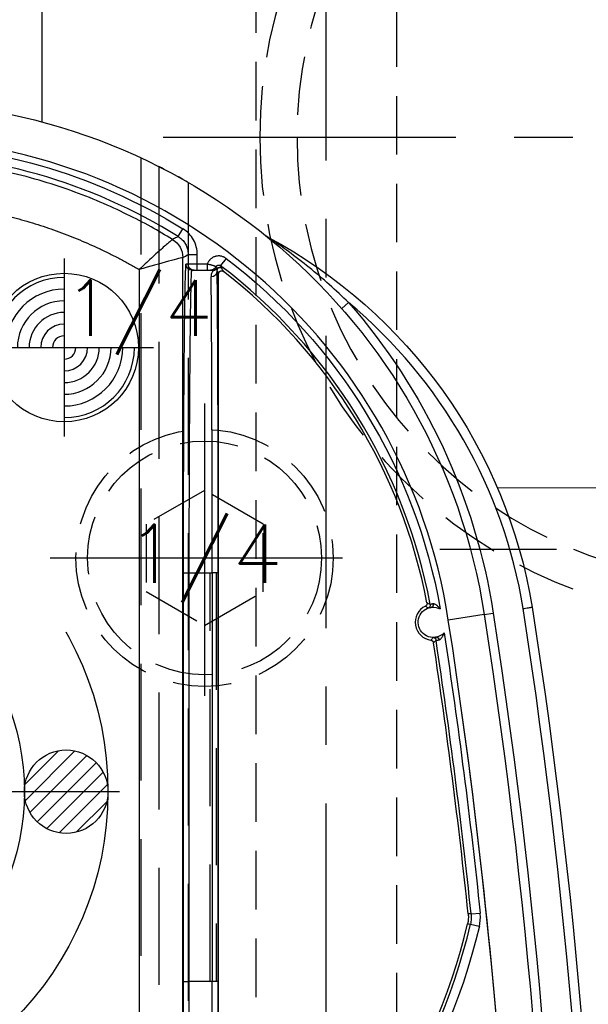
# Model space of a CAD drawing. Extents: x 2651 to 7771, y -1163 to 1075.
# Tile 136 of 256: x 4121 to 4145, y 311 to 353. Entities that reach past the tile are written whole.
import ezdxf
from ezdxf.enums import TextEntityAlignment as Align

# ---------------------------------------------------------------- set-up
doc = ezdxf.new("R2010")
doc.units = 0
doc.header["$LTSCALE"] = 10
for name, pattern in [('CENTER', [2, 1.25, -0.25, 0.25, -0.25]), ('CNSCEN', [17, 15, -1, 0, -1]), ('CNSHID', [4, 3, -1]), ('DASHED', [0.75, 0.5, -0.25]), ('HIDDEN', [0.375, 0.25, -0.125])]:
    doc.linetypes.add(name, pattern=pattern)
doc.layers.get('0').update_dxf_attribs({"linetype": 'CONTINUOUS'})
doc.layers.get('Defpoints').update_dxf_attribs({"linetype": 'CONTINUOUS'})
for name, color, linetype in [('1', 7, 'CONTINUOUS'), ('111', 7, 'CONTINUOUS'), ('9', 3, 'CONTINUOUS'), ('CEN', 1, 'CENTER'), ('COOL', 150, 'HIDDEN'), ('DIM', 3, 'CONTINUOUS'), ('HIDDEN', 6, 'HIDDEN'), ('PART', 7, 'CONTINUOUS'), ('PIN', 3, 'CONTINUOUS'), ('TEXT', 4, 'CONTINUOUS'), ('WL1-HL', 4, 'CNSHID'), ('WOR1-CL', 1, 'CNSCEN'), ('WOR1-DL', 7, 'CONTINUOUS')]:
    doc.layers.add(name, color=color, linetype=linetype)
doc.styles.add('china', font='txt')
doc.styles.get("Standard").update_dxf_attribs({"font": 'romans.shx'})
doc.dimstyles.new('MM& INCH5', dxfattribs={"dimtxt": 5, "dimasz": 2.5, "dimexe": 1, "dimexo": 0.5, "dimtad": 0, "dimrnd": 1.38778e-17, "dimzin": 9, "dimdsep": 46, "dimtxsty": 'Standard', "dimblk": 'CLOSED', "dimcen": 0, "dimclrd": 3, "dimclre": 3, "dimclrt": 3, "dimazin": 2, "dimtfac": 0.75, "dimtofl": 0, "dimtmove": 0, "dimatfit": 3, "dimfxl": 0, "dimtolj": 1, "dimarcsym": 0})
doc.dimstyles.new('T5', dxfattribs={"dimtxt": 5, "dimasz": 4, "dimexe": 1.5, "dimexo": 1, "dimgap": 1.5, "dimtad": 0, "dimrnd": 1.38778e-17, "dimzin": 9, "dimdsep": 46, "dimtxsty": 'Standard', "dimblk": 'CLOSED', "dimcen": 0, "dimclrd": 3, "dimclre": 3, "dimclrt": 3, "dimazin": 2, "dimtfac": 0.75, "dimtofl": 0, "dimtmove": 0, "dimatfit": 3, "dimfxl": 0, "dimtolj": 1, "dimarcsym": 0})

# ---------------------------------------------------------------- blocks, each defined once
blk = doc.blocks.new('DSD')
at = {"layer": '1', "color": 6, "linetype": 'DASHED'}
for p, q in [((499.908, 528.968), (499.908, 578.104)), ((500.665, 577.737), (500.665, 520.364)), ((501.927, 577.054), (501.927, 528.968)), ((501.705, 542.875), (501.705, 560.35)), ((501.705, 560.35), (501.71, 560.35)), ((502.862, 542.875), (502.862, 560.35)), ((503.121, 560.35), (503.121, 542.875)), ((501.705, 542.875), (501.71, 542.875))]:
    blk.add_line(p, q, dxfattribs=at)
at = {"layer": '1', "color": 252, "linetype": 'Continuous'}
for p, q in [((501.496, 574.742), (501.701, 575.072)), ((501.692, 529.457), (501.692, 573.842)), ((501.923, 573.972), (501.923, 573.563)), ((501.923, 573.972), (502.312, 573.972)), ((502.312, 573.563), (502.312, 573.972)), ((503.542, 573.806), (503.307, 573.496)), ((499.831, 573.329), (499.831, 529.985)), ((501.923, 573.563), (501.825, 573.563)), ((502.312, 573.563), (501.923, 573.563)), ((502.739, 573.563), (502.312, 573.563)), ((502.312, 573.304), (502.312, 573.563)), ((502.739, 573.563), (502.739, 573.304)), ((502.997, 573.304), (502.997, 573.304)), ((508.486, 571.66), (508.779, 571.916)), ((501.71, 560.35), (501.71, 542.875)), ((501.71, 560.35), (501.969, 560.35)), ((501.969, 560.35), (502.947, 560.35)), ((501.969, 542.875), (501.969, 560.35)), ((502.947, 560.35), (502.947, 542.875)), ((503.206, 560.35), (502.947, 560.35)), ((503.206, 542.875), (503.206, 560.35)), ((514.577, 558.576), (513.04, 558.338)), ((514.577, 558.576), (514.961, 558.635)), ((514.015, 545.765), (514.402, 545.806)), ((513.988, 545.333), (514.366, 545.244)), ((501.71, 542.875), (501.969, 542.875)), ((502.947, 542.875), (501.969, 542.875)), ((503.206, 542.875), (502.947, 542.875))]:
    blk.add_line(p, q, dxfattribs=at)
at = {"layer": '1', "color": 7, "linetype": 'Continuous'}
for p, q in [((502.084, 573.304), (502.182, 573.304)), ((502.182, 573.304), (502.312, 573.304)), ((502.312, 573.304), (502.739, 573.304)), ((503.184, 573.383), (503.184, 573.383)), ((503.222, 529.912), (503.222, 573.144))]:
    blk.add_line(p, q, dxfattribs=at)
at = {"layer": '1', "color": 7, "linetype": 'Continuous', "extrusion": (0, 0, -1)}
for centre, radius, start, end in [((-488.973, 554.617), 25.908, 90, 171.2121), ((-505.511, 575.062), 0.389, 298.2789, 308.9697), ((-494.894, 555.327), 22.022, 118.2789, 170.6823), ((-512.4, 558.239), 0.648, 83.582, 117.2699), ((-258.538, 518.994), 261.153, 171.21206, 188.78794), ((-512.4, 558.239), 0.648, 257.9913, 83.582), ((-258.538, 518.994), 259.08, 171.21206, 188.78794), ((-512.4, 558.239), 0.648, 224.5869, 257.9913)]:
    blk.add_arc(centre, radius, start, end, dxfattribs=at)
at = {"layer": '1', "color": 110, "linetype": 'Continuous'}
for centre, radius, start, end in [((488.973, 554.617), 24.354, 8.7879, 90), ((258.538, 518.994), 257.526, 0, 8.78794)]:
    blk.add_arc(centre, radius, start, end, dxfattribs=at)
at = {"layer": '1', "color": 252, "linetype": 'Continuous'}
for centre, radius, start, end in [((488.973, 554.617), 24.354, 8.7879, 90), ((488.973, 554.617), 23.702, 58.1066, 90), ((488.973, 554.617), 23.704, 10.6489, 52.7905), ((494.894, 555.327), 21.633, 9.3224, 50.071), ((258.538, 518.994), 260.764, 351.21206, 8.78754), ((258.538, 518.994), 257.526, 351.21206, 8.78794), ((258.538, 518.994), 256.876, 5.98213, 8.61664), ((487.959, 551.472), 26.743, 305.0137, 346.7286)]:
    blk.add_arc(centre, radius, start, end, dxfattribs=at)
at = {"layer": '1', "color": 252, "linetype": 'Continuous', "extrusion": (0, 0, -1)}
for centre, radius, start, end in [((-488.973, 554.617), 24.091, 90, 121.8934), ((-488.973, 554.617), 24.093, 127.2095, 169.9667), ((-488.973, 554.617), 26.297, 138.866, 171.2121), ((-258.538, 518.994), 259.469, 171.21206, 188.78794), ((-258.538, 518.994), 257.265, 171.32783, 174.01787), ((-487.959, 551.472), 27.132, 193.2714, 234.9863)]:
    blk.add_arc(centre, radius, start, end, dxfattribs=at)
at = {"layer": '1', "color": 7, "linetype": 'Continuous'}
for centre, radius, start, end in [((488.973, 554.617), 23.581, 10.8903, 52.1843), ((512.4, 558.239), 0.772, 116.1921, 262.3356), ((258.538, 518.994), 256.753, 5.9868, 8.59488), ((487.959, 551.472), 26.62, 305.5251, 346.6816)]:
    blk.add_arc(centre, radius, start, end, dxfattribs=at)
at = {"layer": '1', "color": 252, "linetype": 'Continuous', "extrusion": (0, 0, -1)}
for centre, major_axis, ratio, start_param, end_param in [((500.785, 573.842), (-0.443, 0.791), 0.99995, 1.060893, 2.0807), ((500.785, 573.842), (-0.118, -0.899), 0.999771, 3.562012, 4.581812), ((502.084, 573.563), (0, 0.259), 0.999962, 3.141593, 4.712389), ((502.182, 573.563), (0, -0.259), 0.999962, 0, 1.570796), ((502.879, 573.563), (0, 0.259), 0.999963, 2.022596, 3.141593), ((502.902, 573.269), (0.259, 0.005), 0.977776, 0.020814, 1.590695), ((502.984, 573.563), (0, 0.259), 0.999925, 2.300524, 3.141593), ((502.991, 573.547), (0.218, -0.14), 0.998355, 0.160221, 1.001184), ((502.997, 573.563), (0, 0.259), 0.999931, 2.334397, 3.141593), ((502.997, 573.563), (0.005, 0.259), 0.999933, 2.31657, 3.123682), ((503.273, 573.304), (0.116, 0.057), 0.999951, 4.330161, 5.824379), ((503.278, 573.294), (0.118, 0.053), 0.999958, 4.325735, 5.786411), ((512.141, 558.974), (0.065, 0.112), 0.999983, 0.861915, 2.279678), ((512.387, 557.46), (-0.0975, 0.0853), 0.999984, 0.869298, 2.272295)]:
    blk.add_ellipse(centre, major_axis=major_axis, ratio=ratio, start_param=start_param, end_param=end_param, dxfattribs=at)
at = {"layer": '1', "color": 252, "linetype": 'Continuous'}
for centre, start_param, end_param in [((503.149, 560.35), 4.712389, 6.07201), ((503.149, 542.875), 3.278184, 4.712389)]:
    blk.add_ellipse(centre, major_axis=(0, 13.213), ratio=0.004363, start_param=start_param, end_param=end_param, dxfattribs=at)
at = {"layer": '1', "color": 7, "linetype": 'Continuous', "extrusion": (0, 0, -1)}
for centre, major_axis, ratio, start_param, end_param in [((503.281, 573.288), (0.116, 0.057), 0.999951, 4.330388, 5.82471), ((512.313, 559.012), (0.014, -0.129), 0.659067, 4.660995, 6.277384), ((512.562, 557.479), (0.027, -0.127), 0.659458, 3.147397, 4.754006)]:
    blk.add_ellipse(centre, major_axis=major_axis, ratio=ratio, start_param=start_param, end_param=end_param, dxfattribs=at)
at = {"layer": '1', "color": 7, "linetype": 'Continuous'}
for centre, start_param, end_param in [((502.89, 560.35), 4.712389, 6.07201), ((502.89, 542.875), 3.278184, 4.712389)]:
    blk.add_ellipse(centre, major_axis=(0, 12.954), ratio=0.004451, start_param=start_param, end_param=end_param, dxfattribs=at)
at = {"layer": '1', "color": 252, "linetype": 'Continuous'}
for points, knots in [([(501.259, 574.615), (500.953, 574.798), (500.314, 575.179), (499.283, 575.713), (498.144, 576.236), (496.891, 576.727), (495.524, 577.173), (494.043, 577.554), (492.449, 577.849), (490.746, 578.051), (489.574, 578.077), (488.973, 578.091)], [0, 0, 0, 0, 0.082708, 0.172517, 0.269427, 0.373438, 0.484549, 0.602761, 0.728074, 0.860487, 1, 1, 1, 1]), ([(502.312, 573.972), (502.312, 574.082), (502.298, 574.19), (502.243, 574.402), (502.202, 574.506), (502.096, 574.696), (502.03, 574.786), (501.879, 574.944), (501.795, 575.013), (501.701, 575.072)], [0, 0, 0, 0, 0.25, 0.25, 0.5, 0.5, 0.75, 0.75, 1, 1, 1, 1]), ([(501.259, 574.615), (501.255, 574.613), (501.246, 574.61), (501.201, 574.575), (501.126, 574.511), (501.001, 574.405), (500.822, 574.247), (500.603, 574.05), (500.358, 573.825), (500.093, 573.577), (499.916, 573.41), (499.831, 573.329)], [0, 0, 0, 0, 0.084674, 0.168339, 0.249944, 0.371225, 0.500049, 0.615769, 0.750155, 0.878546, 1, 1, 1, 1]), ([(501.496, 574.742), (501.491, 574.739), (501.487, 574.737), (501.462, 574.723), (501.44, 574.712), (501.366, 574.672), (501.313, 574.644), (501.259, 574.615)], [0, 0, 0, 0, 0.053761, 0.053761, 0.326805, 0.326805, 1, 1, 1, 1]), ([(501.496, 574.742), (501.545, 574.707), (501.645, 574.637), (501.765, 574.494), (501.856, 574.331), (501.913, 574.154), (501.92, 574.032), (501.923, 573.972)], [0, 0, 0, 0, 0.195853, 0.3979, 0.6021, 0.804147, 1, 1, 1, 1]), ([(508.779, 571.916), (508.507, 572.176), (507.962, 572.695), (507.101, 573.423), (506.388, 573.974), (505.891, 574.333), (505.652, 574.499), (505.511, 574.596), (505.426, 574.654), (505.377, 574.687), (505.34, 574.711), (505.331, 574.717), (505.327, 574.72)], [0, 0, 0, 0, 0.250029, 0.500054, 0.750068, 0.85008, 0.910086, 0.946085, 0.967709, 0.980612, 0.990462, 1, 1, 1, 1]), ([(501.691, 573.842), (501.68, 573.843), (501.437, 573.779), (500.728, 573.584), (500.276, 573.457), (499.831, 573.329)], [0, 0, 0, 0, 0.5, 0.5, 1, 1, 1, 1]), ([(503.542, 573.806), (503.526, 573.818), (503.509, 573.829), (503.483, 573.845), (503.474, 573.85), (503.46, 573.857), (503.455, 573.859), (503.446, 573.864), (503.423, 573.874), (503.38, 573.89), (503.34, 573.899), (503.31, 573.905), (503.3, 573.906), (503.28, 573.909), (503.27, 573.91), (503.239, 573.911), (503.199, 573.911), (503.158, 573.907), (503.133, 573.902), (503.128, 573.901), (503.118, 573.899), (503.113, 573.898), (503.098, 573.894), (503.069, 573.886), (503.021, 573.869), (502.985, 573.85), (502.958, 573.835), (502.95, 573.829), (502.933, 573.818), (502.908, 573.8), (502.869, 573.767), (502.842, 573.738), (502.825, 573.718), (502.822, 573.714), (502.816, 573.706), (502.807, 573.693), (502.787, 573.664), (502.772, 573.637), (502.758, 573.61), (502.754, 573.601), (502.746, 573.582), (502.743, 573.572), (502.739, 573.563)], [0, 0, 0, 0, 0.0625, 0.0625, 0.09375, 0.09375, 0.109375, 0.109375, 0.125, 0.1875, 0.25, 0.25, 0.28125, 0.28125, 0.3125, 0.3125, 0.375, 0.4375, 0.4375, 0.453125, 0.453125, 0.46875, 0.46875, 0.5, 0.5625, 0.625, 0.625, 0.65625, 0.65625, 0.6875, 0.75, 0.8125, 0.8125, 0.828125, 0.828125, 0.84375, 0.875, 0.9375, 0.9375, 0.96875, 0.96875, 1, 1, 1, 1]), ([(501.969, 560.35), (501.969, 560.63), (501.969, 561.203), (501.97, 562.076), (501.972, 562.974), (501.975, 563.891), (501.978, 564.822), (501.982, 565.759), (501.986, 566.692), (501.992, 567.612), (501.998, 568.508), (502.005, 569.369), (502.012, 570.181), (502.02, 570.932), (502.029, 571.606), (502.039, 572.19), (502.049, 572.669), (502.06, 573.026), (502.072, 573.259), (502.08, 573.289), (502.084, 573.304)], [0, 0, 0, 0, 0.041403, 0.084471, 0.129205, 0.175604, 0.223668, 0.273397, 0.324791, 0.377851, 0.432575, 0.488964, 0.547018, 0.606736, 0.668119, 0.731167, 0.795879, 0.862255, 0.930296, 1, 1, 1, 1]), ([(502.084, 529.921), (502.082, 529.925), (502.077, 529.934), (502.071, 530.005), (502.064, 530.115), (502.058, 530.267), (502.052, 530.458), (502.046, 530.686), (502.041, 530.947), (502.035, 531.241), (502.03, 531.564), (502.025, 531.915), (502.021, 532.29), (502.016, 532.688), (502.012, 533.107), (502.008, 533.544), (502.004, 533.997), (502, 534.464), (501.996, 534.942), (501.993, 535.431), (501.99, 535.928), (501.987, 536.43), (501.985, 536.938), (501.982, 537.448), (501.98, 537.959), (501.978, 538.471), (501.976, 538.981), (501.974, 539.488), (501.973, 539.991), (501.972, 540.489), (501.971, 540.981), (501.97, 541.466), (501.969, 541.943), (501.969, 542.412), (501.969, 542.722), (501.969, 542.875)], [0, 0, 0, 0, 0.038023, 0.075563, 0.112621, 0.149196, 0.185289, 0.2209, 0.256028, 0.290673, 0.324837, 0.358517, 0.391715, 0.424431, 0.456664, 0.488415, 0.519683, 0.550468, 0.580772, 0.610592, 0.63993, 0.668786, 0.697159, 0.72505, 0.752458, 0.779383, 0.805826, 0.831787, 0.857265, 0.88226, 0.906773, 0.930804, 0.954352, 0.977417, 1, 1, 1, 1])]:
    blk.add_open_spline(points, degree=3, knots=knots, dxfattribs=at)
at = {"layer": '1', "color": 7, "linetype": 'Continuous'}
for points, knots in [([(501.929, 577.053), (501.925, 577.056), (501.77, 577.146), (501.296, 577.409), (500.985, 577.575), (500.665, 577.737)], [0, 0, 0, 0, 0.5, 0.5, 1, 1, 1, 1]), ([(503.111, 573.45), (503.106, 573.452), (503.102, 573.454), (503.098, 573.455), (503.093, 573.457), (503.089, 573.459), (503.085, 573.461), (503.08, 573.462), (503.076, 573.464), (503.072, 573.466), (503.067, 573.468), (503.063, 573.469), (503.058, 573.471), (503.037, 573.479), (503.022, 573.484), (503, 573.492), (502.996, 573.493), (502.987, 573.496), (502.973, 573.501), (502.948, 573.508), (502.928, 573.515), (502.911, 573.519), (502.906, 573.521), (502.895, 573.524), (502.889, 573.526), (502.861, 573.533), (502.838, 573.539), (502.807, 573.547), (502.801, 573.548), (502.789, 573.551), (502.783, 573.553), (502.764, 573.557), (502.752, 573.56), (502.739, 573.563)], [0, 0, 0, 0, 0.0625, 0.0625, 0.09375, 0.09375, 0.125, 0.125, 0.25, 0.25, 0.3125, 0.3125, 0.375, 0.375, 0.5, 0.5, 0.53125, 0.53125, 0.5625, 0.625, 0.6875, 0.6875, 0.71875, 0.71875, 0.75, 0.75, 0.875, 0.875, 0.90625, 0.90625, 0.9375, 0.9375, 1, 1, 1, 1]), ([(502.739, 573.304), (502.744, 573.304), (502.749, 573.304), (502.757, 573.304), (502.762, 573.304), (502.773, 573.304), (502.778, 573.304), (502.782, 573.304), (502.787, 573.304), (502.792, 573.304), (502.796, 573.304), (502.801, 573.304), (502.806, 573.304), (502.81, 573.304), (502.815, 573.304), (502.82, 573.304), (502.825, 573.304), (502.829, 573.304), (502.834, 573.304), (502.839, 573.304), (502.843, 573.304), (502.848, 573.304), (502.853, 573.304), (502.857, 573.304), (502.862, 573.304), (502.867, 573.304), (502.871, 573.304), (502.876, 573.304), (502.881, 573.304)], [0, 0, 0, 0, 0.0625, 0.0625, 0.125, 0.125, 0.25, 0.25, 0.3125, 0.3125, 0.375, 0.4375, 0.46875, 0.46875, 0.5, 0.5, 0.625, 0.625, 0.6875, 0.6875, 0.71875, 0.71875, 0.75, 0.875, 0.875, 0.9375, 0.9375, 1, 1, 1, 1]), ([(502.879, 573.304), (502.894, 573.304), (502.91, 573.304), (502.936, 573.304), (502.945, 573.304), (502.963, 573.304), (502.973, 573.304), (502.984, 573.304)], [0, 0, 0, 0, 0.5, 0.5, 0.75, 0.75, 1, 1, 1, 1]), ([(502.991, 573.288), (502.989, 573.284), (502.985, 573.279), (502.977, 573.267), (502.973, 573.26), (502.966, 573.248), (502.963, 573.244), (502.958, 573.235), (502.956, 573.231), (502.948, 573.217), (502.943, 573.206), (502.928, 573.172), (502.918, 573.146), (502.908, 573.101), (502.906, 573.085), (502.902, 573.052), (502.901, 573.034), (502.902, 573.016)], [0, 0, 0, 0, 0.125, 0.125, 0.25, 0.25, 0.3125, 0.3125, 0.375, 0.375, 0.5, 0.5, 0.75, 0.75, 0.875, 0.875, 1, 1, 1, 1]), ([(503.112, 573.45), (503.117, 573.458), (503.122, 573.466), (503.134, 573.481), (503.14, 573.488), (503.152, 573.497), (503.155, 573.5), (503.164, 573.505), (503.168, 573.507), (503.181, 573.513), (503.189, 573.517), (503.199, 573.519), (503.204, 573.52), (503.208, 573.521), (503.215, 573.522), (503.227, 573.523), (503.237, 573.522), (503.242, 573.522), (503.246, 573.521), (503.251, 573.521), (503.263, 573.519), (503.274, 573.515), (503.283, 573.511), (503.287, 573.509), (503.291, 573.507), (503.298, 573.503), (503.304, 573.499), (503.307, 573.496)], [0, 0, 0, 0, 0.125, 0.125, 0.25, 0.25, 0.3125, 0.3125, 0.375, 0.375, 0.5, 0.5, 0.53125, 0.53125, 0.5625, 0.625, 0.6875, 0.6875, 0.71875, 0.71875, 0.75, 0.875, 0.875, 0.90625, 0.90625, 0.9375, 1, 1, 1, 1]), ([(503.177, 573.39), (503.165, 573.4), (503.154, 573.41), (503.132, 573.43), (503.122, 573.44), (503.112, 573.45)], [0, 0, 0, 0, 0.5, 0.5, 1, 1, 1, 1]), ([(503.161, 573.269), (503.16, 573.276), (503.16, 573.282), (503.161, 573.295), (503.163, 573.313), (503.167, 573.328), (503.173, 573.345), (503.176, 573.353), (503.181, 573.365), (503.183, 573.37), (503.184, 573.374)], [0, 0, 0, 0, 0.125, 0.125, 0.25, 0.5, 0.5, 0.75, 0.75, 1, 1, 1, 1]), ([(503.222, 573.144), (503.222, 573.15), (503.223, 573.162), (503.225, 573.174), (503.228, 573.182), (503.229, 573.186), (503.231, 573.191), (503.234, 573.2), (503.239, 573.208), (503.243, 573.214), (503.246, 573.218), (503.248, 573.222), (503.251, 573.226), (503.256, 573.232), (503.265, 573.241), (503.274, 573.248), (503.281, 573.253), (503.285, 573.255), (503.289, 573.258), (503.297, 573.262), (503.306, 573.265), (503.313, 573.268), (503.318, 573.269), (503.322, 573.27), (503.327, 573.271), (503.335, 573.273), (503.347, 573.274), (503.359, 573.274), (503.367, 573.273), (503.372, 573.272), (503.377, 573.271), (503.386, 573.269), (503.394, 573.267), (503.405, 573.262), (503.411, 573.26), (503.421, 573.254), (503.426, 573.25), (503.431, 573.246)], [0, 0, 0, 0, 0.0625, 0.125, 0.125, 0.15625, 0.15625, 0.1875, 0.25, 0.25, 0.28125, 0.28125, 0.3125, 0.3125, 0.375, 0.4375, 0.4375, 0.46875, 0.46875, 0.5, 0.5625, 0.5625, 0.59375, 0.59375, 0.625, 0.625, 0.6875, 0.75, 0.75, 0.78125, 0.78125, 0.8125, 0.875, 0.875, 0.9375, 0.9375, 1, 1, 1, 1]), ([(512.13, 559.073), (512.131, 559.066), (512.132, 559.052), (512.132, 559.038), (512.13, 559.028), (512.129, 559.023), (512.128, 559.017), (512.125, 559.007), (512.121, 558.997), (512.117, 558.988), (512.115, 558.984), (512.111, 558.978), (512.106, 558.969), (512.099, 558.961), (512.092, 558.954), (512.088, 558.951), (512.083, 558.947), (512.075, 558.94), (512.066, 558.935), (512.06, 558.932)], [0, 0, 0, 0, 0.125, 0.25, 0.25, 0.3125, 0.3125, 0.375, 0.5, 0.5, 0.5625, 0.5625, 0.625, 0.75, 0.75, 0.8125, 0.8125, 0.875, 1, 1, 1, 1]), ([(512.397, 559.027), (512.387, 559.026), (512.378, 559.025), (512.364, 559.023), (512.359, 559.023), (512.354, 559.022), (512.35, 559.021), (512.345, 559.02), (512.336, 559.018), (512.32, 559.014), (512.308, 559.011), (512.304, 559.009), (512.299, 559.008), (512.295, 559.007), (512.29, 559.005), (512.286, 559.004), (512.281, 559.002), (512.277, 559.001), (512.273, 558.997), (512.268, 558.998)], [0, 0, 0, 0, 0.125, 0.125, 0.1875, 0.1875, 0.21875, 0.21875, 0.25, 0.375, 0.5, 0.5, 0.5625, 0.5625, 0.625, 0.625, 0.75, 0.875, 1, 1, 1, 1]), ([(512.698, 558.814), (512.695, 558.818), (512.692, 558.821), (512.689, 558.825), (512.686, 558.828), (512.683, 558.832), (512.676, 558.841), (512.671, 558.847), (512.654, 558.866), (512.643, 558.878), (512.62, 558.901), (512.608, 558.913), (512.584, 558.934), (512.571, 558.945), (512.556, 558.957), (512.552, 558.96), (512.546, 558.965), (512.536, 558.972), (512.526, 558.979), (512.506, 558.992), (512.492, 559), (512.476, 559.008), (512.471, 559.01), (512.465, 559.013), (512.461, 559.015), (512.451, 559.018), (512.444, 559.021), (512.43, 559.025), (512.424, 559.026), (512.415, 559.027), (512.411, 559.027), (512.406, 559.028), (512.401, 559.028), (512.397, 559.027)], [0, 0, 0, 0, 0.015625, 0.015625, 0.03125, 0.0625, 0.0625, 0.125, 0.125, 0.25, 0.25, 0.375, 0.375, 0.5, 0.5, 0.53125, 0.53125, 0.5625, 0.625, 0.625, 0.75, 0.75, 0.78125, 0.78125, 0.8125, 0.8125, 0.875, 0.875, 0.9375, 0.9375, 0.96875, 0.96875, 1, 1, 1, 1]), ([(516.241, 558.831), (516.255, 558.833), (516.268, 558.835), (516.282, 558.838), (516.325, 558.844), (516.367, 558.851), (516.406, 558.857), (516.445, 558.864), (516.481, 558.869), (516.511, 558.874), (516.542, 558.879), (516.568, 558.883), (516.586, 558.886), (516.605, 558.889), (516.617, 558.891), (516.621, 558.892), (516.626, 558.892)], [0, 0, 0, 0, 0.067918, 0.067918, 0.067918, 0.282665, 0.282665, 0.282665, 0.497412, 0.497412, 0.497412, 0.712159, 0.712159, 0.712159, 0.926902, 1, 1, 1, 1]), ([(512.186, 558.851), (512.19, 558.852), (512.194, 558.855), (512.199, 558.856), (512.203, 558.857), (512.208, 558.859), (512.212, 558.86), (512.217, 558.861), (512.221, 558.862), (512.239, 558.867), (512.255, 558.871), (512.269, 558.874), (512.274, 558.875), (512.283, 558.876), (512.299, 558.879), (512.316, 558.881), (512.328, 558.883)], [0, 0, 0, 0, 0.125, 0.25, 0.375, 0.375, 0.4375, 0.4375, 0.5, 0.625, 0.75, 0.75, 0.8125, 0.8125, 0.875, 1, 1, 1, 1]), ([(512.646, 557.492), (512.65, 557.493), (512.655, 557.494), (512.659, 557.496), (512.668, 557.499), (512.677, 557.504), (512.685, 557.51), (512.689, 557.513), (512.694, 557.516), (512.697, 557.519), (512.705, 557.526), (512.711, 557.531), (512.727, 557.547), (512.737, 557.558), (512.749, 557.573), (512.752, 557.577), (512.757, 557.583), (512.759, 557.587), (512.766, 557.596), (512.771, 557.603), (512.784, 557.623), (512.792, 557.636), (512.808, 557.665), (512.816, 557.679), (512.827, 557.701), (512.83, 557.708), (512.837, 557.723), (512.84, 557.731), (512.847, 557.746), (512.851, 557.757), (512.857, 557.771), (512.859, 557.777), (512.862, 557.784)], [0, 0, 0, 0, 0.03125, 0.03125, 0.0625, 0.125, 0.125, 0.15625, 0.15625, 0.1875, 0.1875, 0.25, 0.25, 0.375, 0.375, 0.40625, 0.40625, 0.4375, 0.4375, 0.5, 0.5, 0.625, 0.625, 0.75, 0.75, 0.8125, 0.8125, 0.875, 0.875, 0.9375, 0.96875, 1, 1, 1, 1]), ([(512.297, 557.474), (512.304, 557.473), (512.318, 557.47), (512.331, 557.465), (512.34, 557.461), (512.344, 557.458), (512.349, 557.455), (512.358, 557.45), (512.366, 557.443), (512.373, 557.436), (512.376, 557.433), (512.38, 557.428), (512.387, 557.42), (512.392, 557.411), (512.397, 557.402), (512.399, 557.398), (512.401, 557.392), (512.405, 557.382), (512.407, 557.372), (512.408, 557.365)], [0, 0, 0, 0, 0.125, 0.25, 0.25, 0.3125, 0.3125, 0.375, 0.5, 0.5, 0.5625, 0.5625, 0.625, 0.75, 0.75, 0.8125, 0.8125, 0.875, 1, 1, 1, 1]), ([(512.535, 557.606), (512.523, 557.603), (512.512, 557.601), (512.496, 557.598), (512.491, 557.598), (512.481, 557.596), (512.476, 557.596), (512.463, 557.594), (512.446, 557.592), (512.432, 557.592), (512.426, 557.593), (512.422, 557.589), (512.417, 557.593), (512.412, 557.589), (512.408, 557.592), (512.396, 557.586), (512.398, 557.594), (512.385, 557.587), (512.389, 557.59)], [0, 0, 0, 0, 0.125, 0.125, 0.1875, 0.1875, 0.25, 0.25, 0.375, 0.5, 0.5, 0.5625, 0.5625, 0.625, 0.625, 0.75, 0.875, 1, 1, 1, 1]), ([(512.515, 557.48), (512.52, 557.481), (512.524, 557.48), (512.529, 557.48), (512.534, 557.479), (512.538, 557.479), (512.543, 557.479), (512.548, 557.479), (512.552, 557.48), (512.569, 557.48), (512.584, 557.481), (512.59, 557.482), (512.595, 557.483), (512.6, 557.483), (512.604, 557.484), (512.609, 557.484), (512.622, 557.486), (512.637, 557.489), (512.647, 557.492)], [0, 0, 0, 0, 0.125, 0.25, 0.375, 0.375, 0.4375, 0.4375, 0.5, 0.625, 0.75, 0.75, 0.78125, 0.78125, 0.8125, 0.8125, 0.875, 1, 1, 1, 1])]:
    blk.add_open_spline(points, degree=3, knots=knots, dxfattribs=at)
blk.add_rational_spline([(488.925, 576.277), (492.78, 576.276), (496.501, 575.27), (499.831, 573.329)], [1, 0.976931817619, 0.976931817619, 1], degree=3, dxfattribs=at)
for points, degree in [([(501.259, 574.615), (501.259, 574.615), (501.259, 574.615), (501.259, 574.615)], 3), ([(501.692, 573.842), (501.691, 573.842), (501.691, 573.842), (501.691, 573.842)], 3), ([(502.984, 573.304), (502.997, 573.304)], 1), ([(502.997, 573.304), (502.991, 573.288)], 1), ([(503.184, 573.383), (503.177, 573.39)], 1), ([(503.184, 573.374), (503.184, 573.383)], 1), ([(513.891, 545.773), (513.895, 545.737), (513.9, 545.664), (513.897, 545.555), (513.886, 545.447), (513.872, 545.375), (513.863, 545.34)], 3), ([(514.015, 545.765), (514.019, 545.729), (514.024, 545.656), (514.021, 545.548), (514.01, 545.44), (513.996, 545.368), (513.988, 545.333)], 3)]:
    blk.add_open_spline(points, degree=degree, dxfattribs=at)
at = {"layer": '1', "color": 252, "linetype": 'Continuous'}
for points, degree in [([(501.692, 573.842), (501.769, 573.886), (501.846, 573.929), (501.923, 573.972)], 3), ([(503.161, 573.269), (503.181, 573.228), (503.202, 573.186), (503.222, 573.144)], 3), ([(503.352, 573.406), (503.337, 573.436), (503.322, 573.466), (503.307, 573.496)], 3), ([(503.357, 573.397), (503.352, 573.406)], 1), ([(503.36, 573.391), (503.357, 573.397)], 1), ([(503.431, 573.246), (503.407, 573.295), (503.384, 573.343), (503.36, 573.391)], 3), ([(512.06, 558.932), (512.102, 558.907), (512.143, 558.88), (512.184, 558.852)], 3), ([(512.269, 558.998), (512.245, 559.011), (512.199, 559.037), (512.153, 559.061), (512.13, 559.073)], 3), ([(512.389, 557.59), (512.359, 557.549), (512.329, 557.511), (512.297, 557.474)], 3), ([(512.408, 557.365), (512.426, 557.383), (512.462, 557.42), (512.497, 557.46), (512.515, 557.48)], 3), ([(514.015, 545.765), (513.974, 545.768), (513.933, 545.77), (513.891, 545.773)], 3), ([(514.366, 545.244), (514.377, 545.29), (514.395, 545.383), (514.41, 545.523), (514.413, 545.664), (514.407, 545.758), (514.402, 545.806)], 3), ([(513.863, 545.34), (513.905, 545.337), (513.946, 545.335), (513.988, 545.333)], 3)]:
    blk.add_open_spline(points, degree=degree, dxfattribs=at)
for points in [[(501.825, 573.563), (501.757, 573.563), (501.71, 568.09), (501.71, 560.35)], [(501.71, 542.875), (501.71, 535.135), (501.757, 529.662), (501.825, 529.662)]]:
    blk.add_rational_spline(points, [1, 0.804737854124, 0.804737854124, 1], degree=3, dxfattribs=at)
blk = doc.blocks.new('*D142')
at = {"layer": 'Defpoints', "color": 0}
for p in [(4171.684, 387.642), (3870.047, 319.642), (3896.684, 319.642)]:
    blk.add_point(p, dxfattribs=at)
at = {"layer": 'DIM', "color": 3, "lineweight": -2}
blk.add_line((3896.184, 319.642), (3870.047, 319.642), dxfattribs=at)
at = {"layer": 'DIM', "color": 3, "insert": (3849.184, 319.642), "char_height": 5, "attachment_point": 5}
blk.add_mtext('\\A1;68 [2.677]', dxfattribs=at)
blk = doc.blocks.new('_Closed')
at = {"color": 0, "linetype": 'ByBlock', "lineweight": -2}
for p, q in [((-1, 0.167), (0, 0)), ((-1, 0.167), (-1, -0.167)), ((0, 0), (-1, -0.167)), ((0, 0), (-1, 0))]:
    blk.add_line(p, q, dxfattribs=at)
blk = doc.blocks.new('*D143')
at = {"layer": 'Defpoints', "color": 0}
for p in [(4171.684, 387.642), (3870.047, 255.642), (3896.684, 255.642)]:
    blk.add_point(p, dxfattribs=at)
at = {"layer": 'DIM', "color": 3, "lineweight": -2}
blk.add_line((3896.184, 255.642), (3870.047, 255.642), dxfattribs=at)
at = {"layer": 'DIM', "color": 3, "insert": (3847.041, 255.642), "char_height": 5, "attachment_point": 5}
blk.add_mtext('\\A1;132 [5.197]', dxfattribs=at)
blk = doc.blocks.new('*D144')
at = {"layer": 'Defpoints', "color": 0}
for p in [(4171.684, 387.642), (3870.047, 263.642), (3962.156, 262.642)]:
    blk.add_point(p, dxfattribs=at)
at = {"layer": 'DIM', "color": 3, "lineweight": -2}
for p, q in [((3875.047, 263.642), (3870.047, 263.642)), ((3880.047, 262.642), (3875.047, 263.642)), ((3961.656, 262.642), (3880.047, 262.642))]:
    blk.add_line(p, q, dxfattribs=at)
at = {"layer": 'DIM', "color": 3, "insert": (3847.041, 263.642), "char_height": 5, "attachment_point": 5}
blk.add_mtext('\\A1;125 [4.921]', dxfattribs=at)
blk = doc.blocks.new('*D145')
at = {"layer": 'Defpoints', "color": 0}
for p in [(4171.684, 387.642), (3870.047, 212.642), (3896.684, 212.642)]:
    blk.add_point(p, dxfattribs=at)
at = {"layer": 'DIM', "color": 3, "lineweight": -2}
blk.add_line((3896.184, 212.642), (3870.047, 212.642), dxfattribs=at)
at = {"layer": 'DIM', "color": 3, "insert": (3849.422, 212.642), "char_height": 5, "attachment_point": 5}
blk.add_mtext('\\A1;175 [6.89]', dxfattribs=at)
blk = doc.blocks.new('*D146')
at = {"layer": 'Defpoints', "color": 0}
for p in [(4171.684, 387.642), (3870.047, 182.642), (3896.684, 182.642)]:
    blk.add_point(p, dxfattribs=at)
at = {"layer": 'DIM', "color": 3, "lineweight": -2}
blk.add_line((3896.184, 182.642), (3870.047, 182.642), dxfattribs=at)
at = {"layer": 'DIM', "color": 3, "insert": (3846.684, 182.642), "char_height": 5, "attachment_point": 5}
blk.add_mtext('\\A1;205 [8.071]', dxfattribs=at)
blk = doc.blocks.new('*D147')
at = {"layer": 'Defpoints', "color": 0}
for p in [(4171.684, 387.642), (3870.047, 162.642), (3896.684, 162.642)]:
    blk.add_point(p, dxfattribs=at)
at = {"layer": 'DIM', "color": 3, "lineweight": -2}
blk.add_line((3896.184, 162.642), (3870.047, 162.642), dxfattribs=at)
at = {"layer": 'DIM', "color": 3, "insert": (3846.684, 162.642), "char_height": 5, "attachment_point": 5}
blk.add_mtext('\\A1;225 [8.858]', dxfattribs=at)
blk = doc.blocks.new('*D148')
at = {"layer": 'Defpoints', "color": 0}
for p in [(4171.684, 387.642), (3870.047, 119.642), (3896.684, 119.642)]:
    blk.add_point(p, dxfattribs=at)
at = {"layer": 'DIM', "color": 3, "lineweight": -2}
blk.add_line((3896.184, 119.642), (3870.047, 119.642), dxfattribs=at)
at = {"layer": 'DIM', "color": 3, "insert": (3844.303, 119.642), "char_height": 5, "attachment_point": 5}
blk.add_mtext('\\A1;268 [10.551]', dxfattribs=at)
blk = doc.blocks.new('*D149')
at = {"layer": 'Defpoints', "color": 0}
for p in [(4171.684, 387.642), (3870.047, 12.642), (3896.684, 12.642)]:
    blk.add_point(p, dxfattribs=at)
at = {"layer": 'DIM', "color": 3, "lineweight": -2}
blk.add_line((3896.184, 12.642), (3870.047, 12.642), dxfattribs=at)
at = {"layer": 'DIM', "color": 3, "insert": (3844.303, 12.642), "char_height": 5, "attachment_point": 5}
blk.add_mtext('\\A1;375 [14.764]', dxfattribs=at)
blk = doc.blocks.new('*D150')
at = {"layer": 'Defpoints', "color": 0}
for p in [(4171.684, 387.642), (3870.047, 55.642), (3896.684, 55.642)]:
    blk.add_point(p, dxfattribs=at)
at = {"layer": 'DIM', "color": 3, "lineweight": -2}
blk.add_line((3896.184, 55.642), (3870.047, 55.642), dxfattribs=at)
at = {"layer": 'DIM', "color": 3, "insert": (3844.303, 55.642), "char_height": 5, "attachment_point": 5}
blk.add_mtext('\\A1;332 [13.071]', dxfattribs=at)
blk = doc.blocks.new('*D151')
at = {"layer": 'Defpoints', "color": 0}
for p in [(4171.684, 387.642), (3870.047, -22.358), (3962.156, -22.358)]:
    blk.add_point(p, dxfattribs=at)
at = {"layer": 'DIM', "color": 3, "lineweight": -2}
blk.add_line((3961.656, -22.358), (3870.047, -22.358), dxfattribs=at)
at = {"layer": 'DIM', "color": 3, "insert": (3844.303, -22.358), "char_height": 5, "attachment_point": 5}
blk.add_mtext('\\A1;410 [16.142]', dxfattribs=at)
blk = doc.blocks.new('*D152')
at = {"layer": 'Defpoints', "color": 0}
for p in [(4171.684, 387.642), (3870.047, -84.358), (3941.504, -84.358)]:
    blk.add_point(p, dxfattribs=at)
at = {"layer": 'DIM', "color": 3, "lineweight": -2}
blk.add_line((3941.004, -84.358), (3870.047, -84.358), dxfattribs=at)
at = {"layer": 'DIM', "color": 3, "insert": (3844.303, -84.358), "char_height": 5, "attachment_point": 5}
blk.add_mtext('\\A1;472 [18.583]', dxfattribs=at)
blk = doc.blocks.new('*D153')
at = {"layer": 'Defpoints', "color": 0}
for p in [(4171.684, 387.642), (3870.047, -57.358), (4069.264, -57.358)]:
    blk.add_point(p, dxfattribs=at)
at = {"layer": 'DIM', "color": 3, "lineweight": -2}
blk.add_line((4068.764, -57.358), (3870.047, -57.358), dxfattribs=at)
at = {"layer": 'DIM', "color": 3, "insert": (3846.684, -57.358), "char_height": 5, "attachment_point": 5}
blk.add_mtext('\\A1;445 [17.52]', dxfattribs=at)
blk = doc.blocks.new('*D154')
at = {"layer": 'Defpoints', "color": 0}
for p in [(4171.684, 387.642), (3870.047, -104.358), (4071.444, -104.358)]:
    blk.add_point(p, dxfattribs=at)
at = {"layer": 'DIM', "color": 3, "lineweight": -2}
blk.add_line((4070.944, -104.358), (3870.047, -104.358), dxfattribs=at)
at = {"layer": 'DIM', "color": 3, "insert": (3846.684, -104.358), "char_height": 5, "attachment_point": 5}
blk.add_mtext('\\A1;492 [19.37]', dxfattribs=at)
blk = doc.blocks.new('*D155')
at = {"layer": 'Defpoints', "color": 0}
for p in [(4171.684, 387.642), (3870.047, -124.358), (4057.484, -124.358)]:
    blk.add_point(p, dxfattribs=at)
at = {"layer": 'DIM', "color": 3, "lineweight": -2}
blk.add_line((4056.984, -124.358), (3870.047, -124.358), dxfattribs=at)
at = {"layer": 'DIM', "color": 3, "insert": (3844.303, -124.358), "char_height": 5, "attachment_point": 5}
blk.add_mtext('\\A1;512 [20.157]', dxfattribs=at)
blk = doc.blocks.new('*D191')
at = {"layer": 'Defpoints', "color": 0}
for p in [(4171.684, 387.642), (3870.047, 190.642), (4098.024, 184.442)]:
    blk.add_point(p, dxfattribs=at)
at = {"layer": 'DIM', "color": 3, "lineweight": -2}
for p, q in [((3875.047, 190.642), (3870.047, 190.642)), ((3880.047, 184.442), (3875.047, 190.642)), ((4097.524, 184.442), (3880.047, 184.442))]:
    blk.add_line(p, q, dxfattribs=at)
at = {"layer": 'DIM', "color": 3, "insert": (3851.446, 190.642), "char_height": 5, "attachment_point": 5}
blk.add_mtext('\\A1;203.2 [8]', dxfattribs=at)
blk = doc.blocks.new('*D192')
at = {"layer": 'Defpoints', "color": 0}
for p in [(4171.684, 387.642), (3870.047, 32.042), (4076.434, 32.042)]:
    blk.add_point(p, dxfattribs=at)
at = {"layer": 'DIM', "color": 3, "lineweight": -2}
blk.add_line((4075.934, 32.042), (3870.047, 32.042), dxfattribs=at)
at = {"layer": 'DIM', "color": 3, "insert": (3849.065, 32.042), "char_height": 5, "attachment_point": 5}
blk.add_mtext('\\A1;355.6 [14]', dxfattribs=at)
blk = doc.blocks.new('*D194')
at = {"layer": 'Defpoints', "color": 0}
for p in [(4171.684, 387.642), (3974.684, -117.538), (3974.684, -149.953)]:
    blk.add_point(p, dxfattribs=at)
at = {"layer": 'DIM', "color": 3, "lineweight": -2}
blk.add_line((3974.684, -118.038), (3974.684, -149.953), dxfattribs=at)
at = {"layer": 'DIM', "color": 3, "insert": (3974.684, -172.959), "char_height": 5, "attachment_point": 5, "rotation": 90}
blk.add_mtext('\\A1;197 [7.756]', dxfattribs=at)
blk = doc.blocks.new('*D195')
at = {"layer": 'Defpoints', "color": 0}
for p in [(4171.684, 387.642), (4046.684, -137.358), (4046.684, -149.953)]:
    blk.add_point(p, dxfattribs=at)
at = {"layer": 'DIM', "color": 3, "lineweight": -2}
blk.add_line((4046.684, -137.858), (4046.684, -149.953), dxfattribs=at)
at = {"layer": 'DIM', "color": 3, "insert": (4046.684, -172.959), "char_height": 5, "attachment_point": 5, "rotation": 90}
blk.add_mtext('\\A1;125 [4.921]', dxfattribs=at)
blk = doc.blocks.new('*D196')
at = {"layer": 'Defpoints', "color": 0}
for p in [(4171.684, 387.642), (4064.684, -131.558), (4064.684, -149.953)]:
    blk.add_point(p, dxfattribs=at)
at = {"layer": 'DIM', "color": 3, "lineweight": -2}
blk.add_line((4064.684, -132.058), (4064.684, -149.953), dxfattribs=at)
at = {"layer": 'DIM', "color": 3, "insert": (4064.684, -172.959), "char_height": 5, "attachment_point": 5, "rotation": 90}
blk.add_mtext('\\A1;107 [4.213]', dxfattribs=at)
blk = doc.blocks.new('*D197')
at = {"layer": 'Defpoints', "color": 0}
for p in [(4171.684, 387.642), (4086.684, -119.598), (4086.684, -149.953)]:
    blk.add_point(p, dxfattribs=at)
at = {"layer": 'DIM', "color": 3, "lineweight": -2}
blk.add_line((4086.684, -120.098), (4086.684, -149.953), dxfattribs=at)
at = {"layer": 'DIM', "color": 3, "insert": (4086.684, -170.935), "char_height": 5, "attachment_point": 5, "rotation": 90}
blk.add_mtext('\\A1;85 [3.346]', dxfattribs=at)
blk = doc.blocks.new('*D198')
at = {"layer": 'Defpoints', "color": 0}
for p in [(4171.684, 387.642), (4096.684, -84.778), (4096.684, -149.953)]:
    blk.add_point(p, dxfattribs=at)
at = {"layer": 'DIM', "color": 3, "lineweight": -2}
blk.add_line((4096.684, -85.278), (4096.684, -149.953), dxfattribs=at)
at = {"layer": 'DIM', "color": 3, "insert": (4096.684, -170.935), "char_height": 5, "attachment_point": 5, "rotation": 90}
blk.add_mtext('\\A1;75 [2.953]', dxfattribs=at)
blk = doc.blocks.new('*U258', base_point=(501.24, 2534.692))
at = {"layer": 'CEN'}
blk.add_line((476.472, 2534.692), (526.008, 2534.692), dxfattribs=at)
at = {"layer": 'HIDDEN', "color": 110}
for radius in [20.64, 19.05]:
    blk.add_circle((501.24, 2534.692), radius, dxfattribs=at)
blk = doc.blocks.new('*D279')
at = {"layer": 'Defpoints', "color": 0}
for p in [(4171.684, 387.642), (3870.047, -67.358), (3896.684, -67.358)]:
    blk.add_point(p, dxfattribs=at)
at = {"layer": 'DIM', "color": 3, "lineweight": -2}
blk.add_line((3896.184, -67.358), (3870.047, -67.358), dxfattribs=at)
at = {"layer": 'DIM', "color": 3, "insert": (3844.303, -67.358), "char_height": 5, "attachment_point": 5}
blk.add_mtext('\\A1;455 [17.913]', dxfattribs=at)
blk = doc.blocks.new('A$C2C2739AE')
at = {"layer": '111', "color": 110, "linetype": 'Continuous', "lineweight": 0}
blk.add_line((-16.746, 145), (-30.487, 145), dxfattribs=at)
at = {"layer": '111', "color": 110, "linetype": 'DASHED'}
blk.add_line((-32.954, 142.38), (-15, 142.38), dxfattribs=at)
blk = doc.blocks.new('*U10', base_point=(1624.618, 1808.955))
for p, q in [((1624.618, 1811.842), (1622.118, 1810.399)), ((1627.118, 1810.398), (1624.618, 1811.842)), ((1622.118, 1810.399), (1622.118, 1807.512)), ((1627.118, 1807.511), (1627.118, 1810.398)), ((1622.118, 1807.512), (1624.618, 1806.068)), ((1624.618, 1806.068), (1627.118, 1807.511))]:
    blk.add_line(p, q)
for radius in [5.5, 5]:
    blk.add_circle((1624.618, 1808.955), radius)
at = {"layer": 'CEN'}
for p, q in [((1624.618, 1815.555), (1624.618, 1802.355)), ((1618.018, 1808.955), (1631.218, 1808.955))]:
    blk.add_line(p, q, dxfattribs=at)
blk = doc.blocks.new('*X8')
at = {"color": 0}
for p, q in [((745.423, 286.51), (747.026, 288.113)), ((769.614, 286.66), (771.046, 288.092)), ((769.624, 285.963), (771.743, 288.082)), ((745.479, 285.86), (747.676, 288.057)), ((745.698, 285.371), (748.165, 287.838)), ((769.819, 285.451), (772.255, 287.887)), ((746.025, 284.992), (748.544, 287.51)), ((770.129, 285.053), (772.653, 287.577)), ((746.455, 284.714), (748.822, 287.081)), ((770.539, 284.757), (772.949, 287.167)), ((747.01, 284.562), (748.974, 286.526)), ((771.067, 284.578), (773.128, 286.639)), ((747.817, 284.662), (748.874, 285.719)), ((771.802, 284.605), (773.101, 285.904))]:
    blk.add_line(p, q, dxfattribs=at)
blk = doc.blocks.new('117')
at = {"layer": 'WL1-HL'}
for centre, radius in [((254.95, 1693.104), 13.87), ((254.95, 1693.104), 10.3), ((242.865, 1693.104), 1.785), ((267.035, 1693.104), 1.785)]:
    blk.add_circle(centre, radius, dxfattribs=at)
at = {"layer": 'WOR1-CL'}
for p, q in [((254.95, 1707.474), (254.95, 1678.734)), ((269.32, 1693.104), (240.58, 1693.104))]:
    blk.add_line(p, q, dxfattribs=at)
at = {"layer": 'WL1-HL'}
blk.add_blockref('*X8', (-504.334, 1406.767), dxfattribs=at)
at = {"layer": '9', "style": 'china'}
blk.add_text('2-117', height=2, dxfattribs=at).set_placement((251.365, 1693.722))
at = {"layer": 'WOR1-DL', "style": 'china', "oblique": 20}
blk.add_text('ARRK', height=0.8, dxfattribs=at).set_placement((256.305, 1696.027))
blk = doc.blocks.new('A$C257357D5')
at = {"layer": 'COOL'}
blk.add_blockref('117', (-315.95, -1661.104), dxfattribs=at)
blk = doc.blocks.new('*U6', base_point=(965.4695, 1808.9548))
blk.add_circle((965.4695, 1808.9548), 0.5)
for radius, start, end in [(0.4724, 90, 180), (0.3937, 90, 180), (0.315, 90, 180), (0.2362, 90, 180), (0.1575, 90, 180), (0.0787, 90, 180), (0.0787, 270, 0), (0.1575, 270, 0), (0.2362, 270, 0), (0.315, 270, 0), (0.3937, 270, 0), (0.4724, 270, 0)]:
    blk.add_arc((965.4695, 1808.9548), radius, start, end)
at = {"layer": 'PIN'}
for p, q in [((965.4695, 1809.5548), (965.4695, 1808.3548)), ((964.8695, 1808.9548), (966.0695, 1808.9548))]:
    blk.add_line(p, q, dxfattribs=at)
blk = doc.blocks.new('*D3339')
at = {"layer": 'Defpoints', "color": 0}
for p in [(4171.684, 387.642), (4078.178, 233.642), (4094.874, 233.642)]:
    blk.add_point(p, dxfattribs=at)
at = {"layer": 'PIN', "color": 3, "lineweight": -2}
blk.add_line((4093.874, 233.642), (4078.178, 233.642), dxfattribs=at)
at = {"layer": 'PIN', "color": 3, "insert": (4070.488, 233.642), "char_height": 5, "attachment_point": 5}
blk.add_mtext('\\A1;154', dxfattribs=at)

msp = doc.modelspace()

# ---------------------------------------------------------------- linework, layer by layer
msp.add_line((4121.737, 348.291), (4121.737, 354.226))
at = {"layer": 'COOL', "color": 1, "linetype": 'CENTER'}
msp.add_line((4133.884, -113.358), (4133.884, 677.374), dxfattribs=at)
at = {"layer": 'COOL'}
msp.add_lwpolyline([(4130.883, -101.64), (4130.884, 675.642), (4133.884, 677.374), (4136.884, 675.642), (4136.883, -101.64)], dxfattribs=at)

# ---------------------------------------------------------------- block references
at = {"layer": 'DIM'}
for name, p in [('A$C2C2739AE', (4171.684, 187.642)), ('DSD', (3626.059, -231.352)), ('A$C257357D5', (4171.684, 287.642))]:
    msp.add_blockref(name, p, dxfattribs=at)
at = {"layer": 'HIDDEN'}
msp.add_blockref('*U10', (4128.684, 329.642), dxfattribs=at)
at = {"layer": 'PART', "xscale": -1, "rotation": 180}
msp.add_blockref('*U258', (4151.684, 347.642), dxfattribs=at)
at = {"layer": 'PIN', "xscale": 6.35, "yscale": 6.35, "zscale": 6.35}
msp.add_blockref('*U6', (4122.684, 338.642), dxfattribs=at)

# ---------------------------------------------------------------- texts
at = {"layer": 'PIN', "color": 4}
msp.add_text('1/4', height=2.3813, dxfattribs=at).set_placement((4122.684, 339.142))
at = {"layer": 'TEXT'}
msp.add_text('1/4', height=2.5, dxfattribs=at).set_placement((4128.684, 329.642), align=Align.MIDDLE)

# ---------------------------------------------------------------- dimensions: what is measured, and where the dimension line sits
at = {"layer": 'DIM'}
for feature_location, offset, dtype, picture, middle in [((3962.156, -22.358), (-92.109, 0), 0, '*D151', (3844.303, -22.358)), ((3941.504, -84.358), (-71.457, 0), 0, '*D152', (3844.303, -84.358)), ((3896.684, -67.358), (-26.637, 0), 0, '*D279', (3844.303, -67.358)), ((4057.484, -124.358), (-187.437, 0), 0, '*D155', (3844.303, -124.358)), ((3896.684, 12.642), (-26.637, 0), 0, '*D149', (3844.303, 12.642)), ((3896.684, 55.642), (-26.637, 0), 0, '*D150', (3844.303, 55.642)), ((3896.684, 119.642), (-26.637, 0), 0, '*D148', (3844.303, 119.642)), ((4069.264, -57.358), (-199.217, 0), 0, '*D153', (3846.684, -57.358)), ((4071.444, -104.358), (-201.397, 0), 0, '*D154', (3846.684, -104.358)), ((3896.684, 182.642), (-26.637, 0), 0, '*D146', (3846.684, 182.642)), ((3896.684, 162.642), (-26.637, 0), 0, '*D147', (3846.684, 162.642)), ((3896.684, 255.642), (-26.637, 0), 0, '*D143', (3847.041, 255.642)), ((3962.156, 262.642), (-92.109, 1), 0, '*D144', (3847.041, 263.642)), ((4076.434, 32.042), (-206.387, 0), 0, '*D192', (3849.065, 32.042)), ((3896.684, 319.642), (-26.637, 0), 0, '*D142', (3849.184, 319.642)), ((3896.684, 212.642), (-26.637, 0), 0, '*D145', (3849.422, 212.642)), ((4098.024, 184.442), (-227.977, 6.2), 0, '*D191', (3851.446, 190.642)), ((3974.684, -117.538), (0, -32.415), 1, '*D194', (3974.684, -172.959)), ((4046.684, -137.358), (0, -12.595), 1, '*D195', (4046.684, -172.959)), ((4064.684, -131.558), (0, -18.395), 1, '*D196', (4064.684, -172.959)), ((4086.684, -119.598), (0, -30.355), 1, '*D197', (4086.684, -170.935)), ((4096.684, -84.778), (0, -65.175), 1, '*D198', (4096.684, -170.935))]:
    dim = msp.add_ordinate_dim(feature_location=feature_location, offset=offset, dtype=dtype, origin=(4171.684, 387.642), dimstyle='MM& INCH5', dxfattribs=at)
    dim.commit()
    dim.dimension.update_dxf_attribs({"geometry": picture, "text_midpoint": middle})
at = {"layer": 'PIN'}
dim = msp.add_ordinate_dim(feature_location=(4094.874, 233.642), offset=(-16.696, 0), dtype=0, origin=(4171.684, 387.642), dimstyle='T5', dxfattribs=at)
dim.commit()
dim.dimension.update_dxf_attribs({"geometry": '*D3339', "text_midpoint": (4070.488, 233.642)})

doc.saveas('drawing.dxf')
